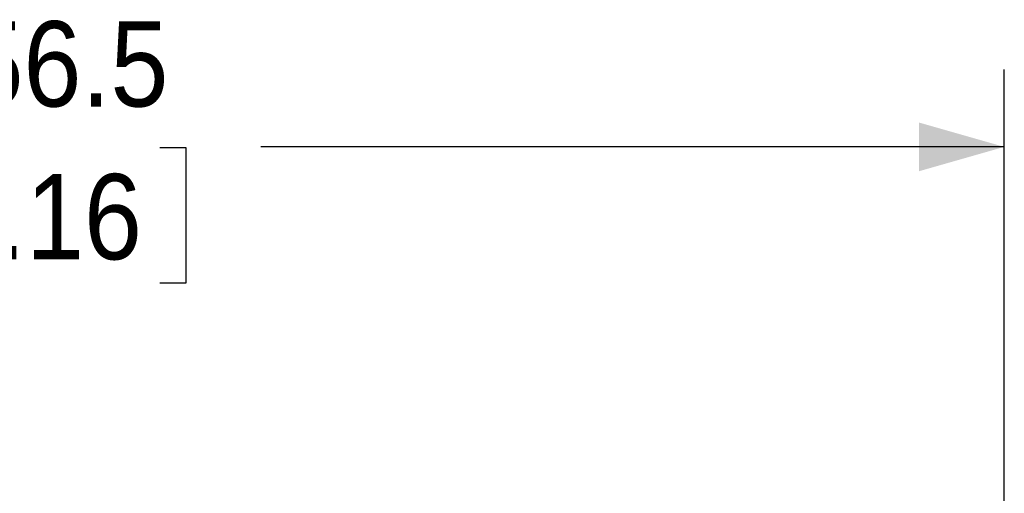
# Model space of a CAD drawing. Header units: millimetres. Extents: x 0 to 864, y 0 to 559.
# Tile 11 of 18: x 383 to 464, y 407 to 446. Entities that reach past the tile are written whole.
import ezdxf

# ---------------------------------------------------------------- set-up
doc = ezdxf.new("R2010")
doc.units = ezdxf.units.MM
doc.header["$LTSCALE"] = 2
doc.linetypes.add('SLD-Solid', pattern=[0])
doc.layers.add('SLD-0', color=7, linetype='SLD-Solid', lineweight=25)
doc.styles.add('SLDTEXTSTYLE0', font='GOTHIC.TTF', dxfattribs={"width": 0.913})
doc.dimstyles.new('SLDDIMSTYLE3', dxfattribs={"dimtxt": 7, "dimasz": 7, "dimexe": 0, "dimexo": 0.0625, "dimgap": 1.75, "dimtad": 0, "dimtih": 1, "dimtoh": 1, "dimdec": 1, "dimrnd": 1e-09, "dimzin": 12, "dimdsep": 46, "dimtxsty": 'SLDTEXTSTYLE0', "dimsah": 1, "dimcen": 0.09, "dimadec": 0, "dimazin": 3, "dimtfac": 1, "dimtdec": 1, "dimtofl": 0, "dimtmove": 0, "dimatfit": 3, "dimfxl": 0, "dimfrac": 2, "dimtolj": 1, "dimtzin": 12, "dimarcsym": 0})

# ---------------------------------------------------------------- blocks, each defined once
blk = doc.blocks.new('_D_10')
at = {"layer": 'SLD-0'}
for p, q in [((307.1, 300.156), (307.1, 441.458)), ((463.568, 333.648), (463.568, 441.458)), ((307.1, 435.108), (368.011, 435.108)), ((376.282, 435.055), (374.149, 435.055)), ((374.149, 435.055), (374.149, 423.942)), ((394.385, 435.055), (396.518, 435.055)), ((396.518, 435.055), (396.518, 423.942)), ((463.568, 435.108), (402.656, 435.108)), ((374.149, 423.942), (376.282, 423.942)), ((396.518, 423.942), (394.385, 423.942))]:
    blk.add_line(p, q, dxfattribs=at)
for points in [[(307.1, 435.108), (314.1, 433.108), (314.1, 437.108)], [(463.568, 435.108), (456.568, 437.108), (456.568, 433.108)]]:
    blk.add_solid(points, dxfattribs=at)
at = {"layer": 'SLD-0', "char_height": 7, "attachment_point": 1, "style": 'SLDTEXTSTYLE0'}
for s, insert in [('156.5', (373.696, 445.418)), ('6.16', (376.282, 432.884))]:
    blk.add_mtext(s, dxfattribs=dict(at, insert=insert))

msp = doc.modelspace()

# ---------------------------------------------------------------- dimensions: what is measured, and where the dimension line sits
at = {"layer": 'SLD-0'}
dim = msp.add_linear_dim(base=(463.5675, 435.1083), p1=(307.0995, 297.6163), p2=(463.5675, 331.1083), dimstyle='SLDDIMSTYLE3', dxfattribs=at)
dim.commit()
dim.dimension.update_dxf_attribs({"geometry": '_D_10', "text_midpoint": (385.3335, 435.1083), "dimtype": 160})

doc.saveas('drawing.dxf')
